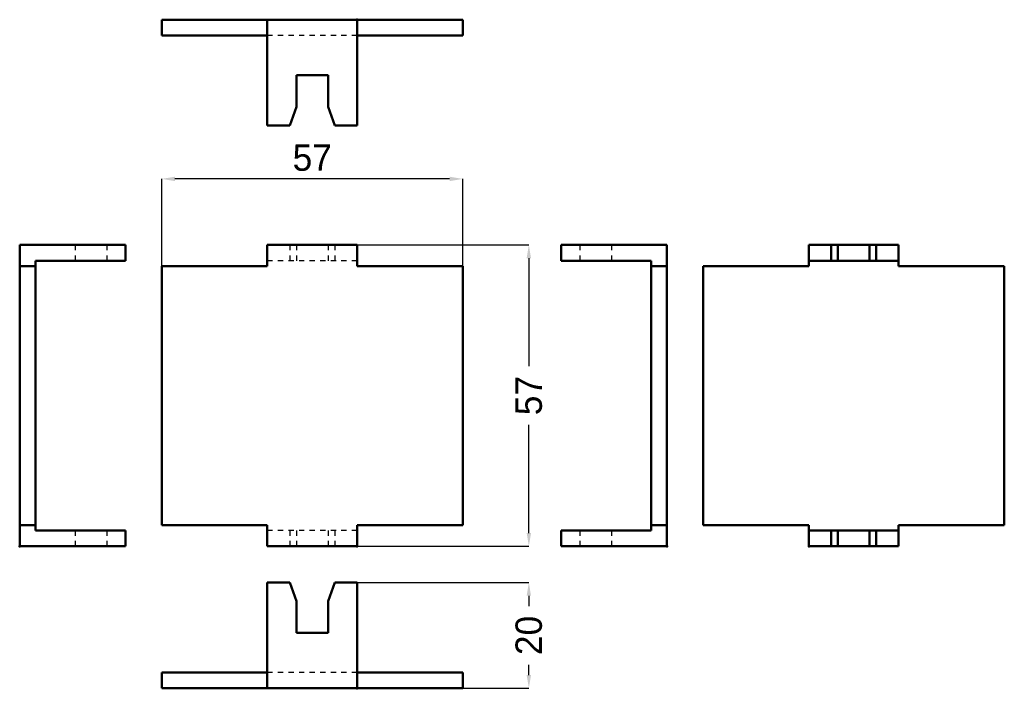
# Model space of a CAD drawing. Header units: millimetres. Extents: x 0 to 186, y 0 to 126.
import ezdxf

# ---------------------------------------------------------------- set-up
doc = ezdxf.new("R2010")
doc.units = ezdxf.units.MM
doc.linetypes.add('Dashed', pattern=[2, 1, -1])
for name, color, linetype, lineweight in [('2d ConnectionPoints', 7, 'Continuous', 50), ('AM_0', 7, 'Continuous', 50), ('AM_5', 3, 'Continuous', 25), ('AM_9', 6, 'Dashed', 25)]:
    doc.layers.add(name, color=color, linetype=linetype, lineweight=lineweight)
doc.dimstyles.new('ISO-25', dxfattribs={"dimtxt": 2.5, "dimasz": 2.5, "dimexe": 1.25, "dimexo": 0.625, "dimtad": 1, "dimtxsty": 'Standard', "dimcen": 2.5, "dimadec": 0, "dimazin": 0, "dimtfac": 1, "dimtmove": 0, "dimatfit": 3, "dimfxl": 1, "dimarcsym": 0})

# ---------------------------------------------------------------- blocks, each defined once
blk = doc.blocks.new('1_CCE06_0__0_in_CCE06_0__1300')
at = {"layer": 'AM_0'}
for p, q in [((51.125, 20), (46.875, 20)), ((46.875, 20), (46.875, 0)), ((51.125, 20), (52.375, 16.5)), ((58.375, 16.5), (59.625, 20)), ((63.875, 20), (59.625, 20)), ((63.875, 20), (63.875, 0)), ((52.375, 16.5), (52.375, 10.5)), ((58.375, 10.5), (58.375, 16.5)), ((52.375, 10.5), (58.375, 10.5)), ((46.875, 3), (26.875, 3)), ((26.875, 3), (26.875, 0)), ((83.875, 3), (63.875, 3)), ((83.875, 3), (83.875, 0)), ((83.875, 0), (26.875, 0))]:
    blk.add_line(p, q, dxfattribs=at)
at = {"layer": 'AM_9'}
blk.add_line((63.875, 3), (46.875, 3), dxfattribs=at)
blk = doc.blocks.new('2_CCE06_0__0_in_CCE06_0__1300')
at = {"layer": 'AM_0'}
for p, q in [((0, 83.875), (0, 26.875)), ((20, 83.875), (0, 83.875)), ((20, 80.875), (20, 83.875)), ((3, 29.875), (3, 80.875)), ((3, 80.875), (20, 80.875)), ((3, 79.875), (0, 79.875)), ((3, 30.875), (0, 30.875)), ((20, 29.875), (3, 29.875)), ((20, 26.875), (20, 29.875)), ((0, 26.875), (20, 26.875))]:
    blk.add_line(p, q, dxfattribs=at)
at = {"layer": 'AM_9'}
for p, q in [((10.5, 83.875), (10.5, 80.875)), ((16.5, 83.875), (16.5, 80.875)), ((10.5, 29.875), (10.5, 26.875)), ((16.5, 29.875), (16.5, 26.875))]:
    blk.add_line(p, q, dxfattribs=at)
blk = doc.blocks.new('3_CCE06_0__0_in_CCE06_0__1300')
at = {"layer": 'AM_0'}
for p, q in [((63.875, 83.875), (46.875, 83.875)), ((46.875, 83.875), (46.875, 79.875)), ((63.875, 83.875), (63.875, 79.875)), ((26.875, 79.875), (26.875, 30.875)), ((46.875, 79.875), (26.875, 79.875)), ((83.875, 79.875), (63.875, 79.875)), ((83.875, 30.875), (83.875, 79.875)), ((26.875, 30.875), (46.875, 30.875)), ((46.875, 30.875), (46.875, 26.875)), ((63.875, 30.875), (83.875, 30.875)), ((63.875, 30.875), (63.875, 26.875)), ((63.875, 26.875), (46.875, 26.875))]:
    blk.add_line(p, q, dxfattribs=at)
at = {"layer": 'AM_9'}
for p, q in [((51.125, 83.875), (51.125, 80.875)), ((52.375, 83.875), (52.375, 80.875)), ((58.375, 83.875), (58.375, 80.875)), ((59.625, 83.875), (59.625, 80.875)), ((63.875, 80.875), (46.875, 80.875)), ((63.875, 29.875), (46.875, 29.875)), ((51.125, 29.875), (51.125, 26.875)), ((52.375, 29.875), (52.375, 26.875)), ((58.375, 29.875), (58.375, 26.875)), ((59.625, 29.875), (59.625, 26.875))]:
    blk.add_line(p, q, dxfattribs=at)
blk = doc.blocks.new('4_CCE06_0__0_in_CCE06_0__1300')
at = {"layer": 'AM_0'}
for p, q in [((102.5, 83.875), (122.5, 83.875)), ((102.5, 80.875), (102.5, 83.875)), ((122.5, 83.875), (122.5, 26.875)), ((119.5, 80.875), (102.5, 80.875)), ((119.5, 29.875), (119.5, 80.875)), ((119.5, 79.875), (122.5, 79.875)), ((102.5, 26.875), (102.5, 29.875)), ((102.5, 29.875), (119.5, 29.875)), ((119.5, 30.875), (122.5, 30.875)), ((122.5, 26.875), (102.5, 26.875))]:
    blk.add_line(p, q, dxfattribs=at)
at = {"layer": 'AM_9'}
for p, q in [((106, 83.875), (106, 80.875)), ((112, 83.875), (112, 80.875)), ((106, 29.875), (106, 26.875)), ((112, 29.875), (112, 26.875))]:
    blk.add_line(p, q, dxfattribs=at)
blk = doc.blocks.new('5_CCE06_0__0_in_CCE06_0__1300')
at = {"layer": 'AM_0'}
for p, q in [((149.375, 79.875), (149.375, 83.875)), ((149.375, 83.875), (166.375, 83.875)), ((153.625, 83.875), (153.625, 80.875)), ((154.875, 83.875), (154.875, 80.875)), ((160.875, 83.875), (160.875, 80.875)), ((162.125, 83.875), (162.125, 80.875)), ((166.375, 79.875), (166.375, 83.875)), ((149.375, 80.875), (166.375, 80.875)), ((129.375, 79.875), (149.375, 79.875)), ((129.375, 30.875), (129.375, 79.875)), ((166.375, 79.875), (186.375, 79.875)), ((186.375, 79.875), (186.375, 30.875)), ((149.375, 30.875), (129.375, 30.875)), ((149.375, 26.875), (149.375, 30.875)), ((149.375, 29.875), (166.375, 29.875)), ((153.625, 29.875), (153.625, 26.875)), ((154.875, 29.875), (154.875, 26.875)), ((160.875, 29.875), (160.875, 26.875)), ((162.125, 29.875), (162.125, 26.875)), ((166.375, 26.875), (166.375, 30.875)), ((186.375, 30.875), (166.375, 30.875)), ((149.375, 26.875), (166.375, 26.875))]:
    blk.add_line(p, q, dxfattribs=at)
blk = doc.blocks.new('6_CCE06_0__0_in_CCE06_0__1300')
at = {"layer": 'AM_0'}
for p, q in [((26.875, 126.5), (83.875, 126.5)), ((26.875, 123.5), (26.875, 126.5)), ((46.875, 126.5), (46.875, 106.5)), ((63.875, 126.5), (63.875, 106.5)), ((83.875, 123.5), (83.875, 126.5)), ((26.875, 123.5), (46.875, 123.5)), ((63.875, 123.5), (83.875, 123.5)), ((52.375, 110), (52.375, 116)), ((52.375, 116), (58.375, 116)), ((58.375, 116), (58.375, 110)), ((51.125, 106.5), (52.375, 110)), ((58.375, 110), (59.625, 106.5)), ((51.125, 106.5), (46.875, 106.5)), ((63.875, 106.5), (59.625, 106.5))]:
    blk.add_line(p, q, dxfattribs=at)
at = {"layer": 'AM_9'}
blk.add_line((63.875, 123.5), (46.875, 123.5), dxfattribs=at)
blk = doc.blocks.new('*D7')
at = {"layer": 'AM_5', "color": 0, "lineweight": -2}
for p, q in [((61.88, 20), (96.38, 20)), ((96.38, 17.5), (96.38, 15.55)), ((96.38, 2.5), (96.38, 4.45)), ((83.88, 0), (96.38, 0))]:
    blk.add_line(p, q, dxfattribs=at)
at = {"layer": 'AM_5', "color": 0}
for points in [[(96.79, 17.5), (95.96, 17.5), (96.38, 20)], [(95.96, 2.5), (96.79, 2.5), (96.38, 0)]]:
    blk.add_solid(points, dxfattribs=at)
at = {"layer": 'Defpoints', "color": 0}
for p in [(61.88, 20), (93.88, 20), (83.88, 0)]:
    blk.add_point(p, dxfattribs=at)
at = {"layer": 'AM_5', "color": 0, "insert": (96.38, 10), "char_height": 5, "attachment_point": 5, "rotation": 90}
blk.add_mtext('20', dxfattribs=at)
blk = doc.blocks.new('*D8')
at = {"layer": 'AM_5', "color": 0, "lineweight": -2}
for p, q in [((26.88, 77.88), (26.88, 96.38)), ((81.38, 96.38), (29.38, 96.38)), ((83.88, 77.88), (83.88, 96.38))]:
    blk.add_line(p, q, dxfattribs=at)
at = {"layer": 'AM_5', "color": 0}
for points in [[(29.38, 96.79), (29.38, 95.96), (26.88, 96.38)], [(81.38, 95.96), (81.38, 96.79), (83.88, 96.38)]]:
    blk.add_solid(points, dxfattribs=at)
at = {"layer": 'Defpoints', "color": 0}
for p in [(26.88, 93.88), (26.88, 77.88), (83.88, 77.88)]:
    blk.add_point(p, dxfattribs=at)
at = {"layer": 'AM_5', "color": 0, "insert": (55.38, 100.38), "char_height": 5, "attachment_point": 5}
blk.add_mtext('57', dxfattribs=at)
blk = doc.blocks.new('*D9')
at = {"layer": 'AM_5', "color": 0, "lineweight": -2}
for p, q in [((63.88, 83.88), (96.38, 83.88)), ((96.38, 81.38), (96.38, 60.92)), ((96.38, 29.38), (96.38, 49.83)), ((63.88, 26.88), (96.38, 26.88))]:
    blk.add_line(p, q, dxfattribs=at)
at = {"layer": 'AM_5', "color": 0}
for points in [[(96.79, 81.38), (95.96, 81.38), (96.38, 83.88)], [(95.96, 29.38), (96.79, 29.38), (96.38, 26.88)]]:
    blk.add_solid(points, dxfattribs=at)
at = {"layer": 'Defpoints', "color": 0}
for p in [(63.88, 83.88), (93.88, 83.88), (63.88, 26.88)]:
    blk.add_point(p, dxfattribs=at)
at = {"layer": 'AM_5', "color": 0, "insert": (96.38, 55.38), "char_height": 5, "attachment_point": 5, "rotation": 90}
blk.add_mtext('57', dxfattribs=at)

msp = doc.modelspace()

# ---------------------------------------------------------------- linework, layer by layer
at = {"layer": '2d ConnectionPoints'}
for p in [(63.875, 126.5), (0, 26.875), (63.875, 26.875), (122.5, 26.875), (149.375, 26.875), (63.875, 0)]:
    msp.add_point(p, dxfattribs=at)

# ---------------------------------------------------------------- block references
for name in ['6_CCE06_0__0_in_CCE06_0__1300', '2_CCE06_0__0_in_CCE06_0__1300', '3_CCE06_0__0_in_CCE06_0__1300', '4_CCE06_0__0_in_CCE06_0__1300', '5_CCE06_0__0_in_CCE06_0__1300', '1_CCE06_0__0_in_CCE06_0__1300']:
    msp.add_blockref(name, (0, 0))

# ---------------------------------------------------------------- dimensions: what is measured, and where the dimension line sits
at = {"layer": 'AM_5'}
dim = msp.add_linear_dim(base=(26.875, 96.375), p1=(83.875, 77.875), p2=(26.875, 77.875), text='57', dimstyle='ISO-25', override={"dimtxt": 5, "dimasz": 2.5, "dimexe": 0, "dimexo": 0, "dimgap": 1.5}, dxfattribs=at)
dim.commit()
dim.dimension.update_dxf_attribs({"geometry": '*D8', "text_midpoint": (55.375, 96.375), "dimtype": 160})
for base, p1, p2, text, picture, middle in [((96.375, 83.875), (63.875, 26.875), (63.875, 83.875), '57', '*D9', (96.375, 55.375)), ((96.375, 20), (83.875, 0), (61.875, 20), '20', '*D7', (96.375, 10))]:
    dim = msp.add_linear_dim(base=base, p1=p1, p2=p2, angle=90, text=text, dimstyle='ISO-25', override={"dimtxt": 5, "dimasz": 2.5, "dimexe": 0, "dimexo": 0, "dimgap": 1.5}, dxfattribs=at)
    dim.commit()
    dim.dimension.update_dxf_attribs({"geometry": picture, "text_midpoint": middle, "dimtype": 160, "text_rotation": 90})

doc.saveas('drawing.dxf')
